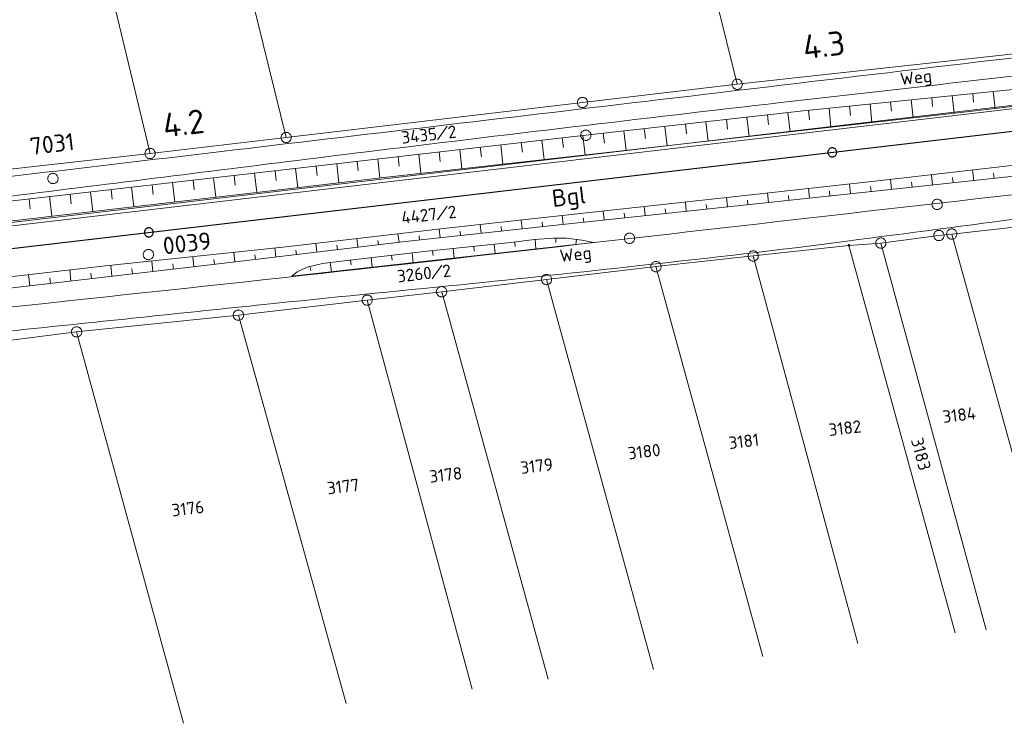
# Model space of a CAD drawing. Header units: metres. Extents: x 3425540 to 3446143, y 5432760 to 5444637.
# Tile 254 of 256: x 3439262 to 3439405, y 5439396 to 5439499. Entities that reach past the tile are written whole.
import ezdxf
from ezdxf.enums import TextEntityAlignment as Align

# ---------------------------------------------------------------- set-up
doc = ezdxf.new("R2010")
doc.units = ezdxf.units.M
for name, color, linetype, lineweight in [('B_Bestand', 9, 'Continuous', 18), ('B_Böschung', 9, 'Continuous', 18), ('B_Flurgrenzen', 9, 'Continuous', 18), ('B_Gleisachse', 9, 'Continuous', 25), ('B_Kilometrierung', 9, 'Continuous', 25), ('Bestand_Neu_Strecke 3443', 9, 'Continuous', 18)]:
    doc.layers.add(name, color=color, linetype=linetype, lineweight=lineweight)
doc.styles.get("Standard").update_dxf_attribs({"font": 'isocpeur.ttf'})

msp = doc.modelspace()

# ---------------------------------------------------------------- linework, layer by layer
at = {"layer": 'B_Bestand'}
for points in [[(3439267.25, 5439475.69), (3439267.24, 5439475.78), (3439267.21, 5439475.87), (3439267.17, 5439475.96), (3439267.12, 5439476.04), (3439267.06, 5439476.11), (3439266.99, 5439476.17), (3439266.92, 5439476.23), (3439266.83, 5439476.28), (3439266.75, 5439476.31), (3439266.66, 5439476.33), (3439266.56, 5439476.34), (3439266.47, 5439476.34), (3439266.38, 5439476.33), (3439266.28, 5439476.31), (3439266.2, 5439476.28), (3439266.11, 5439476.24), (3439266.04, 5439476.18), (3439265.97, 5439476.12), (3439265.91, 5439476.05), (3439265.86, 5439475.96), (3439265.82, 5439475.88), (3439265.79, 5439475.79), (3439265.77, 5439475.7), (3439265.76, 5439475.61), (3439265.77, 5439475.51), (3439265.78, 5439475.42), (3439265.81, 5439475.33), (3439265.85, 5439475.24), (3439265.9, 5439475.17), (3439265.96, 5439475.1), (3439266.03, 5439475.03), (3439266.1, 5439474.97), (3439266.19, 5439474.93), (3439266.27, 5439474.89), (3439266.36, 5439474.87), (3439266.46, 5439474.86), (3439266.55, 5439474.86), (3439266.64, 5439474.87), (3439266.74, 5439474.89), (3439266.82, 5439474.92), (3439266.91, 5439474.96), (3439266.98, 5439475.02), (3439267.05, 5439475.08), (3439267.11, 5439475.15), (3439267.16, 5439475.24), (3439267.2, 5439475.32), (3439267.23, 5439475.41), (3439267.25, 5439475.5), (3439267.26, 5439475.59), (3439267.25, 5439475.69)], [(3439281.13, 5439464.64), (3439281.11, 5439464.73), (3439281.09, 5439464.82), (3439281.05, 5439464.91), (3439280.99, 5439464.99), (3439280.93, 5439465.06), (3439280.87, 5439465.13), (3439280.79, 5439465.18), (3439280.71, 5439465.23), (3439280.62, 5439465.26), (3439280.53, 5439465.28), (3439280.44, 5439465.3), (3439280.35, 5439465.3), (3439280.25, 5439465.29), (3439280.16, 5439465.26), (3439280.07, 5439465.23), (3439279.99, 5439465.19), (3439279.91, 5439465.13), (3439279.84, 5439465.07), (3439279.79, 5439465), (3439279.74, 5439464.92), (3439279.69, 5439464.83), (3439279.66, 5439464.75), (3439279.64, 5439464.65), (3439279.64, 5439464.56), (3439279.64, 5439464.46), (3439279.66, 5439464.37), (3439279.69, 5439464.29), (3439279.73, 5439464.19), (3439279.78, 5439464.12), (3439279.84, 5439464.05), (3439279.91, 5439463.98), (3439279.98, 5439463.92), (3439280.06, 5439463.88), (3439280.15, 5439463.84), (3439280.24, 5439463.82), (3439280.33, 5439463.81), (3439280.43, 5439463.81), (3439280.52, 5439463.82), (3439280.61, 5439463.84), (3439280.7, 5439463.88), (3439280.78, 5439463.92), (3439280.86, 5439463.97), (3439280.93, 5439464.03), (3439280.99, 5439464.11), (3439281.04, 5439464.19), (3439281.08, 5439464.27), (3439281.11, 5439464.36), (3439281.13, 5439464.46), (3439281.14, 5439464.55), (3439281.13, 5439464.64)]]:
    msp.add_lwpolyline(points, dxfattribs=at)
for points, knots in [([(3439533.03, 5439508.48), (3439514.81, 5439506.22), (3439496.59, 5439503.97), (3439478.37, 5439501.72), (3439459.91, 5439499.43), (3439441.43, 5439497.33), (3439422.96, 5439495.14), (3439399.5, 5439492.37), (3439376.03, 5439489.59), (3439352.57, 5439486.81), (3439332.05, 5439484.38), (3439311.54, 5439481.96), (3439291.02, 5439479.53), (3439273.96, 5439477.51), (3439256.89, 5439475.5), (3439239.82, 5439473.48), (3439226.09, 5439471.85), (3439212.37, 5439470.21), (3439198.64, 5439468.57), (3439184.58, 5439466.88), (3439170.52, 5439465.21), (3439156.47, 5439463.48), (3439150.3, 5439462.73), (3439144.12, 5439461.97), (3439137.94, 5439461.21)], [0, 0, 0, 0, 0.138409, 0.138409, 0.138409, 0.278633, 0.278633, 0.278633, 0.456791, 0.456791, 0.456791, 0.612536, 0.612536, 0.612536, 0.742105, 0.742105, 0.742105, 0.846351, 0.846351, 0.846351, 0.953083, 0.953083, 0.953083, 1, 1, 1, 1]), ([(3439523.05, 5439504), (3439507.13, 5439502.15), (3439491.22, 5439500.31), (3439475.3, 5439498.46), (3439454.76, 5439496.08), (3439434.21, 5439493.73), (3439413.67, 5439491.36), (3439399.87, 5439489.77), (3439386.08, 5439488.21), (3439372.28, 5439486.63), (3439352.09, 5439484.31), (3439331.9, 5439481.91), (3439311.71, 5439479.44), (3439296.93, 5439477.62), (3439282.15, 5439475.74), (3439267.36, 5439473.91), (3439259.97, 5439473), (3439252.59, 5439472.04), (3439245.2, 5439471.2), (3439209.54, 5439467.11), (3439173.88, 5439463.02), (3439138.21, 5439458.94)], [0, 0, 0, 0, 0.124058, 0.124058, 0.124058, 0.284177, 0.284177, 0.284177, 0.391675, 0.391675, 0.391675, 0.549096, 0.549096, 0.549096, 0.66446, 0.66446, 0.66446, 0.722069, 0.722069, 0.722069, 1, 1, 1, 1]), ([(3439536.81, 5439483.78), (3439535.85, 5439483.98), (3439534.89, 5439484.17), (3439533.93, 5439484.36), (3439532.95, 5439484.56), (3439531.93, 5439484.47), (3439530.94, 5439484.36), (3439524.68, 5439483.7), (3439518.42, 5439482.93), (3439512.16, 5439482.29), (3439503.86, 5439481.44), (3439495.57, 5439480.6), (3439487.27, 5439479.75), (3439483.97, 5439479.41), (3439480.66, 5439479.11), (3439477.36, 5439478.71), (3439471.49, 5439478.01), (3439465.61, 5439477.26), (3439459.74, 5439476.52), (3439449.63, 5439475.26), (3439439.51, 5439474.05), (3439429.4, 5439472.73), (3439422.37, 5439471.82), (3439415.35, 5439470.89), (3439408.32, 5439469.97), (3439399.52, 5439468.81), (3439390.73, 5439467.66), (3439381.94, 5439466.51), (3439371.91, 5439465.19), (3439361.87, 5439464.05), (3439351.81, 5439462.95), (3439343.14, 5439462), (3439334.46, 5439461.07), (3439325.78, 5439460.18), (3439316.26, 5439459.21), (3439306.73, 5439458.29), (3439297.21, 5439457.3), (3439285.86, 5439456.12), (3439274.52, 5439454.93), (3439263.18, 5439453.75), (3439252.46, 5439452.63), (3439241.75, 5439451.54), (3439231.04, 5439450.4), (3439222.12, 5439449.46), (3439213.21, 5439448.35), (3439204.31, 5439447.29), (3439196.26, 5439446.34), (3439188.22, 5439445.37), (3439180.18, 5439444.42), (3439166.95, 5439442.86), (3439153.71, 5439441.3), (3439140.48, 5439439.75)], [0, 0, 0, 0, 0.007362, 0.007362, 0.007362, 0.014872, 0.014872, 0.014872, 0.06223, 0.06223, 0.06223, 0.12493, 0.12493, 0.12493, 0.149902, 0.149902, 0.149902, 0.194423, 0.194423, 0.194423, 0.271057, 0.271057, 0.271057, 0.324356, 0.324356, 0.324356, 0.391054, 0.391054, 0.391054, 0.46708, 0.46708, 0.46708, 0.53271, 0.53271, 0.53271, 0.604692, 0.604692, 0.604692, 0.690454, 0.690454, 0.690454, 0.771456, 0.771456, 0.771456, 0.838905, 0.838905, 0.838905, 0.899821, 0.899821, 0.899821, 1, 1, 1, 1]), ([(3439482, 5439482.07), (3439473.68, 5439481), (3439465.36, 5439479.92), (3439457.04, 5439478.85), (3439438.27, 5439476.43), (3439419.4, 5439474.76), (3439400.59, 5439472.63), (3439372.65, 5439469.46), (3439344.73, 5439466.22), (3439316.79, 5439463.07), (3439286.6, 5439459.66), (3439256.37, 5439456.62), (3439226.19, 5439453.05), (3439197.5, 5439449.65), (3439168.81, 5439446.25), (3439140.12, 5439442.86)], [0, 0, 0, 0, 0.073131, 0.073131, 0.073131, 0.238167, 0.238167, 0.238167, 0.483263, 0.483263, 0.483263, 0.748119, 0.748119, 0.748119, 1, 1, 1, 1])]:
    msp.add_open_spline(points, degree=3, knots=knots, dxfattribs=at)
at = {"layer": 'B_Böschung'}
for p, q in [((3439375.52, 5439485.43), (3439441.2, 5439492.16)), ((3439400.18, 5439487.96), (3439400.31, 5439486.7)), ((3439403.16, 5439488.27), (3439403.42, 5439485.78)), ((3439385.26, 5439486.43), (3439385.53, 5439483.74)), ((3439388.24, 5439486.74), (3439388.38, 5439485.41)), ((3439391.23, 5439487.04), (3439391.5, 5439484.42)), ((3439394.21, 5439487.35), (3439394.34, 5439486.05)), ((3439397.19, 5439487.66), (3439397.46, 5439485.1)), ((3439399.7, 5439485.35), (3439417.08, 5439487.34)), ((3439343.95, 5439481.89), (3439375.52, 5439485.43)), ((3439347.03, 5439479.37), (3439399.7, 5439485.35)), ((3439370.34, 5439484.85), (3439370.5, 5439483.45)), ((3439373.32, 5439485.19), (3439373.64, 5439482.39)), ((3439376.3, 5439485.51), (3439376.45, 5439484.12)), ((3439379.29, 5439485.82), (3439379.57, 5439483.06)), ((3439382.27, 5439486.13), (3439382.41, 5439484.76)), ((3439358.42, 5439483.51), (3439358.57, 5439482.11)), ((3439361.4, 5439483.85), (3439361.71, 5439481.04)), ((3439364.38, 5439484.18), (3439364.54, 5439482.78)), ((3439367.36, 5439484.52), (3439367.67, 5439481.71)), ((3439346.49, 5439482.17), (3439346.65, 5439480.76)), ((3439349.47, 5439482.51), (3439349.79, 5439479.69)), ((3439352.45, 5439482.84), (3439352.61, 5439481.43)), ((3439355.43, 5439483.18), (3439355.75, 5439480.36)), ((3439244.32, 5439470.52), (3439343.95, 5439481.89)), ((3439334.57, 5439480.82), (3439334.73, 5439479.42)), ((3439337.55, 5439481.16), (3439337.87, 5439478.35)), ((3439340.53, 5439481.5), (3439340.69, 5439480.09)), ((3439343.51, 5439481.84), (3439343.83, 5439479.02)), ((3439386.39, 5439475.28), (3439442.85, 5439481.67)), ((3439315.48, 5439475.86), (3439347.03, 5439479.37)), ((3439319.66, 5439479.12), (3439319.98, 5439476.36)), ((3439322.64, 5439479.46), (3439322.8, 5439478.07)), ((3439325.63, 5439479.8), (3439325.94, 5439477.02)), ((3439328.61, 5439480.14), (3439328.77, 5439478.75)), ((3439331.59, 5439480.48), (3439331.91, 5439477.69)), ((3439307.74, 5439477.76), (3439308.06, 5439474.98)), ((3439310.72, 5439478.1), (3439310.88, 5439476.71)), ((3439313.7, 5439478.44), (3439314.02, 5439475.69)), ((3439316.68, 5439478.78), (3439316.84, 5439477.4)), ((3439295.82, 5439476.4), (3439296.14, 5439473.57)), ((3439298.8, 5439476.74), (3439298.96, 5439475.33)), ((3439301.78, 5439477.08), (3439302.1, 5439474.27)), ((3439304.76, 5439477.42), (3439304.92, 5439476.02)), ((3439400.32, 5439475.29), (3439400.15, 5439476.84)), ((3439403.3, 5439475.62), (3439403.21, 5439476.4)), ((3439283.9, 5439475.03), (3439284.22, 5439472.19)), ((3439286.88, 5439475.37), (3439287.04, 5439473.96)), ((3439289.86, 5439475.71), (3439290.18, 5439472.88)), ((3439292.84, 5439476.06), (3439293, 5439474.64)), ((3439296.1, 5439473.56), (3439315.48, 5439475.86)), ((3439365.33, 5439472.94), (3439386.39, 5439475.28)), ((3439382.42, 5439473.38), (3439382.26, 5439474.82)), ((3439388.38, 5439474.01), (3439388.23, 5439475.49)), ((3439390.51, 5439474.23), (3439408.4, 5439476.17)), ((3439391.37, 5439474.33), (3439391.29, 5439475.08)), ((3439394.35, 5439474.65), (3439394.19, 5439476.16)), ((3439397.33, 5439474.97), (3439397.25, 5439475.74)), ((3439256.62, 5439469.01), (3439296.1, 5439473.56)), ((3439271.97, 5439473.67), (3439272.3, 5439470.82)), ((3439274.95, 5439474.01), (3439275.12, 5439472.59)), ((3439277.93, 5439474.35), (3439278.26, 5439471.51)), ((3439280.92, 5439474.69), (3439281.08, 5439473.27)), ((3439338.7, 5439468.74), (3439390.51, 5439474.23)), ((3439370.48, 5439472.11), (3439370.34, 5439473.5)), ((3439376.45, 5439472.74), (3439376.3, 5439474.16)), ((3439379.43, 5439473.06), (3439379.36, 5439473.77)), ((3439385.4, 5439473.69), (3439385.32, 5439474.42)), ((3439263.03, 5439472.65), (3439263.19, 5439471.22)), ((3439266.01, 5439472.99), (3439266.34, 5439470.13)), ((3439268.99, 5439473.33), (3439269.16, 5439471.91)), ((3439323.7, 5439468.38), (3439365.33, 5439472.94)), ((3439358.55, 5439470.85), (3439358.41, 5439472.18)), ((3439364.52, 5439471.48), (3439364.37, 5439472.83)), ((3439367.5, 5439471.8), (3439367.43, 5439472.48)), ((3439373.47, 5439472.43), (3439373.39, 5439473.13)), ((3439346.62, 5439469.58), (3439346.48, 5439470.87)), ((3439349.6, 5439469.9), (3439349.53, 5439470.55)), ((3439352.59, 5439470.21), (3439352.45, 5439471.53)), ((3439355.57, 5439470.53), (3439355.5, 5439471.19)), ((3439361.54, 5439471.16), (3439361.46, 5439471.84)), ((3439334.69, 5439468.3), (3439334.55, 5439469.57)), ((3439337.67, 5439468.63), (3439337.6, 5439469.26)), ((3439340.65, 5439468.95), (3439340.52, 5439470.22)), ((3439343.64, 5439469.27), (3439343.57, 5439469.91)), ((3439300.35, 5439465.69), (3439323.7, 5439468.38)), ((3439317.75, 5439466.43), (3439338.7, 5439468.74)), ((3439322.76, 5439466.98), (3439322.62, 5439468.25)), ((3439325.74, 5439467.31), (3439325.67, 5439467.95)), ((3439328.72, 5439467.64), (3439328.58, 5439468.91)), ((3439331.71, 5439467.97), (3439331.64, 5439468.61)), ((3439290.16, 5439463.16), (3439317.75, 5439466.43)), ((3439301.24, 5439461.4), (3439345.06, 5439466.3)), ((3439310.84, 5439465.61), (3439310.69, 5439466.88)), ((3439313.82, 5439465.96), (3439313.74, 5439466.59)), ((3439316.8, 5439466.32), (3439316.65, 5439467.57)), ((3439319.78, 5439466.66), (3439319.71, 5439467.28)), ((3439333.62, 5439466.37), (3439333.7, 5439465.71)), ((3439336.59, 5439466.76), (3439336.7, 5439465.37)), ((3439339.59, 5439466.95), (3439339.59, 5439466.32)), ((3439342.57, 5439466.75), (3439342.48, 5439466.01)), ((3439274.13, 5439462.9), (3439300.35, 5439465.69)), ((3439292.96, 5439463.49), (3439292.8, 5439464.89)), ((3439298.92, 5439464.2), (3439298.76, 5439465.53)), ((3439301.9, 5439464.55), (3439301.82, 5439465.2)), ((3439304.88, 5439464.9), (3439304.73, 5439466.2)), ((3439307.86, 5439465.26), (3439307.78, 5439465.9)), ((3439318.7, 5439464.79), (3439318.87, 5439463.37)), ((3439321.68, 5439465.12), (3439321.76, 5439464.41)), ((3439324.67, 5439465.43), (3439324.81, 5439464.04)), ((3439327.65, 5439465.74), (3439327.72, 5439465.06)), ((3439330.64, 5439466.05), (3439330.78, 5439464.7)), ((3439281.04, 5439462.09), (3439280.87, 5439463.62)), ((3439287, 5439462.79), (3439286.83, 5439464.25)), ((3439289.98, 5439463.14), (3439289.9, 5439463.85)), ((3439295.94, 5439463.84), (3439295.86, 5439464.53)), ((3439306.79, 5439463.38), (3439306.97, 5439462.04)), ((3439309.76, 5439463.75), (3439309.84, 5439463.06)), ((3439312.74, 5439464.1), (3439312.9, 5439462.71)), ((3439315.72, 5439464.44), (3439315.8, 5439463.74)), ((3439255.8, 5439460.84), (3439274.13, 5439462.9)), ((3439269.12, 5439460.71), (3439268.94, 5439462.32)), ((3439271.05, 5439460.93), (3439290.16, 5439463.16)), ((3439275.08, 5439461.4), (3439274.9, 5439462.98)), ((3439278.06, 5439461.75), (3439277.97, 5439462.52)), ((3439284.02, 5439462.44), (3439283.94, 5439463.19)), ((3439303.85, 5439462.8), (3439303.97, 5439462.26)), ((3439244.05, 5439457.79), (3439271.05, 5439460.93)), ((3439263.16, 5439460.01), (3439262.97, 5439461.65)), ((3439266.14, 5439460.36), (3439266.05, 5439461.17)), ((3439272.1, 5439461.05), (3439272.01, 5439461.85))]:
    msp.add_line(p, q, dxfattribs=at)
msp.add_lwpolyline([(3439301.24, 5439461.4), (3439301.98, 5439462.06), (3439303.45, 5439462.71), (3439305.69, 5439463.24), (3439308.83, 5439463.65), (3439320.87, 5439465.04), (3439333.07, 5439466.3), (3439336.5, 5439466.75), (3439339.23, 5439466.95), (3439341.15, 5439466.95), (3439343.39, 5439466.63), (3439345.06, 5439466.3)], dxfattribs=at)
at = {"layer": 'B_Flurgrenzen'}
for p, q in [((3439365.95, 5439489.29), (3439351.67, 5439546.8)), ((3439300.4, 5439481.56), (3439286.08, 5439539.64)), ((3439280.63, 5439479.24), (3439266.75, 5439536.99)), ((3439365.95, 5439489.29), (3439420, 5439495.25)), ((3439343.47, 5439486.64), (3439365.95, 5439489.29)), ((3439300.4, 5439481.56), (3439343.47, 5439486.64)), ((3439322.41, 5439481.23), (3439323.8, 5439483.2)), ((3439280.63, 5439479.24), (3439300.4, 5439481.56)), ((3439243.81, 5439475.16), (3439280.63, 5439479.24)), ((3439397.13, 5439467.54), (3439445.5, 5439472.96)), ((3439322.41, 5439469.6), (3439323.8, 5439471.57)), ((3439382.18, 5439465.89), (3439386.82, 5439466.23)), ((3439386.82, 5439466.23), (3439395.26, 5439467.32)), ((3439386.82, 5439466.23), (3439402.13, 5439410.03)), ((3439395.26, 5439467.32), (3439397.13, 5439467.54)), ((3439397.13, 5439467.54), (3439412.73, 5439411.03)), ((3439368.27, 5439464.35), (3439382.18, 5439465.89)), ((3439382.18, 5439465.89), (3439397.6, 5439409.59)), ((3439354.13, 5439462.8), (3439368.27, 5439464.35)), ((3439368.27, 5439464.35), (3439383.47, 5439408.05)), ((3439321.64, 5439461.05), (3439323.02, 5439463.02)), ((3439338.23, 5439460.92), (3439354.13, 5439462.8)), ((3439354.13, 5439462.8), (3439369.66, 5439406.17)), ((3439323, 5439459.16), (3439338.23, 5439460.92)), ((3439338.23, 5439460.92), (3439353.76, 5439404.29)), ((3439312.17, 5439457.94), (3439323, 5439459.16)), ((3439323, 5439459.16), (3439338.47, 5439402.86)), ((3439293.46, 5439455.75), (3439312.17, 5439457.94)), ((3439312.17, 5439457.94), (3439327.43, 5439401.43)), ((3439269.94, 5439453.32), (3439293.46, 5439455.75)), ((3439293.46, 5439455.75), (3439309.1, 5439399.33)), ((3439246.42, 5439450.34), (3439269.94, 5439453.32)), ((3439269.94, 5439453.32), (3439285.47, 5439396.45))]:
    msp.add_line(p, q, dxfattribs=at)
for points in [[(3439366.7, 5439489.29), (3439366.69, 5439489.38), (3439366.67, 5439489.47), (3439366.64, 5439489.56), (3439366.6, 5439489.65), (3439366.55, 5439489.72), (3439366.49, 5439489.8), (3439366.42, 5439489.87), (3439366.35, 5439489.92), (3439366.27, 5439489.97), (3439366.18, 5439490), (3439366.09, 5439490.02), (3439365.99, 5439490.03), (3439365.9, 5439490.03), (3439365.8, 5439490.02), (3439365.72, 5439490), (3439365.63, 5439489.97), (3439365.54, 5439489.92), (3439365.47, 5439489.87), (3439365.4, 5439489.8), (3439365.34, 5439489.72), (3439365.29, 5439489.65), (3439365.25, 5439489.56), (3439365.22, 5439489.47), (3439365.2, 5439489.38), (3439365.2, 5439489.29), (3439365.2, 5439489.19), (3439365.22, 5439489.1), (3439365.25, 5439489.01), (3439365.29, 5439488.93), (3439365.34, 5439488.85), (3439365.4, 5439488.77), (3439365.47, 5439488.71), (3439365.54, 5439488.65), (3439365.63, 5439488.61), (3439365.72, 5439488.58), (3439365.8, 5439488.55), (3439365.9, 5439488.54), (3439365.99, 5439488.54), (3439366.09, 5439488.55), (3439366.18, 5439488.58), (3439366.27, 5439488.61), (3439366.35, 5439488.65), (3439366.42, 5439488.71), (3439366.49, 5439488.77), (3439366.55, 5439488.85), (3439366.6, 5439488.93), (3439366.64, 5439489.01), (3439366.67, 5439489.1), (3439366.69, 5439489.19), (3439366.7, 5439489.29)], [(3439344.22, 5439486.64), (3439344.21, 5439486.74), (3439344.19, 5439486.83), (3439344.16, 5439486.92), (3439344.12, 5439487), (3439344.07, 5439487.08), (3439344.01, 5439487.16), (3439343.94, 5439487.22), (3439343.87, 5439487.27), (3439343.79, 5439487.32), (3439343.7, 5439487.35), (3439343.61, 5439487.37), (3439343.51, 5439487.39), (3439343.42, 5439487.39), (3439343.32, 5439487.37), (3439343.24, 5439487.35), (3439343.15, 5439487.32), (3439343.06, 5439487.27), (3439342.99, 5439487.22), (3439342.92, 5439487.16), (3439342.86, 5439487.08), (3439342.81, 5439487), (3439342.77, 5439486.92), (3439342.74, 5439486.83), (3439342.72, 5439486.74), (3439342.72, 5439486.64), (3439342.72, 5439486.55), (3439342.74, 5439486.46), (3439342.77, 5439486.36), (3439342.81, 5439486.28), (3439342.86, 5439486.21), (3439342.92, 5439486.13), (3439342.99, 5439486.06), (3439343.06, 5439486.01), (3439343.15, 5439485.96), (3439343.24, 5439485.93), (3439343.32, 5439485.91), (3439343.42, 5439485.9), (3439343.51, 5439485.9), (3439343.61, 5439485.91), (3439343.7, 5439485.93), (3439343.79, 5439485.96), (3439343.87, 5439486.01), (3439343.94, 5439486.06), (3439344.01, 5439486.13), (3439344.07, 5439486.21), (3439344.12, 5439486.28), (3439344.16, 5439486.36), (3439344.19, 5439486.46), (3439344.21, 5439486.55), (3439344.22, 5439486.64)], [(3439301.15, 5439481.56), (3439301.14, 5439481.65), (3439301.13, 5439481.74), (3439301.1, 5439481.84), (3439301.06, 5439481.92), (3439301, 5439482), (3439300.94, 5439482.07), (3439300.88, 5439482.14), (3439300.8, 5439482.19), (3439300.72, 5439482.24), (3439300.63, 5439482.27), (3439300.54, 5439482.29), (3439300.45, 5439482.3), (3439300.35, 5439482.3), (3439300.26, 5439482.29), (3439300.17, 5439482.27), (3439300.08, 5439482.24), (3439300, 5439482.19), (3439299.92, 5439482.14), (3439299.86, 5439482.07), (3439299.8, 5439482), (3439299.74, 5439481.92), (3439299.7, 5439481.84), (3439299.67, 5439481.74), (3439299.66, 5439481.65), (3439299.65, 5439481.56), (3439299.66, 5439481.47), (3439299.67, 5439481.38), (3439299.7, 5439481.28), (3439299.74, 5439481.2), (3439299.8, 5439481.12), (3439299.86, 5439481.05), (3439299.92, 5439480.98), (3439300, 5439480.93), (3439300.08, 5439480.88), (3439300.17, 5439480.85), (3439300.26, 5439480.83), (3439300.35, 5439480.82), (3439300.45, 5439480.82), (3439300.54, 5439480.83), (3439300.63, 5439480.85), (3439300.72, 5439480.88), (3439300.8, 5439480.93), (3439300.88, 5439480.98), (3439300.94, 5439481.05), (3439301, 5439481.12), (3439301.06, 5439481.2), (3439301.1, 5439481.28), (3439301.13, 5439481.38), (3439301.14, 5439481.47), (3439301.15, 5439481.56)], [(3439344.13, 5439481.16), (3439344.22, 5439481.19), (3439344.3, 5439481.23), (3439344.39, 5439481.28), (3439344.46, 5439481.34), (3439344.52, 5439481.41), (3439344.58, 5439481.49), (3439344.63, 5439481.57), (3439344.66, 5439481.65), (3439344.68, 5439481.75), (3439344.69, 5439481.84), (3439344.69, 5439481.93), (3439344.68, 5439482.02), (3439344.66, 5439482.12), (3439344.62, 5439482.21), (3439344.58, 5439482.29), (3439344.53, 5439482.36), (3439344.46, 5439482.43), (3439344.39, 5439482.49), (3439344.32, 5439482.54), (3439344.23, 5439482.58), (3439344.14, 5439482.61), (3439344.05, 5439482.63), (3439343.95, 5439482.64), (3439343.86, 5439482.64), (3439343.77, 5439482.62), (3439343.68, 5439482.59), (3439343.6, 5439482.55), (3439343.51, 5439482.5), (3439343.44, 5439482.44), (3439343.38, 5439482.37), (3439343.32, 5439482.29), (3439343.27, 5439482.22), (3439343.24, 5439482.13), (3439343.21, 5439482.04), (3439343.21, 5439481.94), (3439343.2, 5439481.85), (3439343.21, 5439481.76), (3439343.24, 5439481.67), (3439343.27, 5439481.58), (3439343.32, 5439481.5), (3439343.37, 5439481.42), (3439343.43, 5439481.35), (3439343.5, 5439481.29), (3439343.58, 5439481.24), (3439343.67, 5439481.2), (3439343.76, 5439481.17), (3439343.85, 5439481.15), (3439343.95, 5439481.14), (3439344.04, 5439481.15), (3439344.13, 5439481.16)], [(3439281.38, 5439479.24), (3439281.38, 5439479.33), (3439281.36, 5439479.42), (3439281.33, 5439479.52), (3439281.29, 5439479.6), (3439281.24, 5439479.68), (3439281.18, 5439479.75), (3439281.11, 5439479.82), (3439281.04, 5439479.87), (3439280.95, 5439479.92), (3439280.86, 5439479.95), (3439280.78, 5439479.97), (3439280.68, 5439479.98), (3439280.59, 5439479.98), (3439280.49, 5439479.97), (3439280.4, 5439479.95), (3439280.32, 5439479.92), (3439280.23, 5439479.87), (3439280.16, 5439479.82), (3439280.09, 5439479.75), (3439280.03, 5439479.68), (3439279.98, 5439479.6), (3439279.94, 5439479.52), (3439279.91, 5439479.42), (3439279.89, 5439479.33), (3439279.88, 5439479.24), (3439279.89, 5439479.15), (3439279.91, 5439479.06), (3439279.94, 5439478.96), (3439279.98, 5439478.88), (3439280.03, 5439478.8), (3439280.09, 5439478.73), (3439280.16, 5439478.66), (3439280.23, 5439478.61), (3439280.32, 5439478.56), (3439280.4, 5439478.53), (3439280.49, 5439478.51), (3439280.59, 5439478.5), (3439280.68, 5439478.5), (3439280.78, 5439478.51), (3439280.86, 5439478.53), (3439280.95, 5439478.56), (3439281.04, 5439478.61), (3439281.11, 5439478.66), (3439281.18, 5439478.73), (3439281.24, 5439478.8), (3439281.29, 5439478.88), (3439281.33, 5439478.96), (3439281.36, 5439479.06), (3439281.38, 5439479.15), (3439281.38, 5439479.24)], [(3439395.18, 5439471.11), (3439395.27, 5439471.14), (3439395.35, 5439471.18), (3439395.44, 5439471.23), (3439395.51, 5439471.29), (3439395.57, 5439471.36), (3439395.63, 5439471.44), (3439395.68, 5439471.51), (3439395.71, 5439471.6), (3439395.74, 5439471.69), (3439395.74, 5439471.79), (3439395.74, 5439471.88), (3439395.73, 5439471.97), (3439395.71, 5439472.06), (3439395.68, 5439472.15), (3439395.63, 5439472.23), (3439395.58, 5439472.31), (3439395.52, 5439472.38), (3439395.45, 5439472.44), (3439395.37, 5439472.49), (3439395.28, 5439472.53), (3439395.19, 5439472.56), (3439395.1, 5439472.58), (3439395, 5439472.59), (3439394.91, 5439472.58), (3439394.82, 5439472.57), (3439394.73, 5439472.54), (3439394.65, 5439472.5), (3439394.56, 5439472.45), (3439394.49, 5439472.39), (3439394.43, 5439472.32), (3439394.37, 5439472.24), (3439394.32, 5439472.16), (3439394.29, 5439472.08), (3439394.26, 5439471.98), (3439394.26, 5439471.89), (3439394.25, 5439471.8), (3439394.27, 5439471.7), (3439394.29, 5439471.61), (3439394.32, 5439471.52), (3439394.37, 5439471.44), (3439394.42, 5439471.37), (3439394.48, 5439471.3), (3439394.55, 5439471.23), (3439394.63, 5439471.19), (3439394.72, 5439471.15), (3439394.81, 5439471.12), (3439394.9, 5439471.1), (3439395, 5439471.09), (3439395.09, 5439471.09), (3439395.18, 5439471.11)], [(3439350.48, 5439466.19), (3439350.57, 5439466.22), (3439350.65, 5439466.25), (3439350.73, 5439466.31), (3439350.8, 5439466.37), (3439350.86, 5439466.44), (3439350.92, 5439466.51), (3439350.97, 5439466.59), (3439351, 5439466.68), (3439351.03, 5439466.77), (3439351.04, 5439466.86), (3439351.04, 5439466.95), (3439351.03, 5439467.05), (3439351.01, 5439467.14), (3439350.97, 5439467.23), (3439350.93, 5439467.31), (3439350.88, 5439467.39), (3439350.81, 5439467.46), (3439350.74, 5439467.52), (3439350.66, 5439467.57), (3439350.57, 5439467.6), (3439350.49, 5439467.64), (3439350.4, 5439467.66), (3439350.3, 5439467.66), (3439350.21, 5439467.66), (3439350.11, 5439467.64), (3439350.02, 5439467.61), (3439349.94, 5439467.58), (3439349.86, 5439467.52), (3439349.79, 5439467.46), (3439349.72, 5439467.39), (3439349.66, 5439467.32), (3439349.62, 5439467.24), (3439349.58, 5439467.15), (3439349.56, 5439467.06), (3439349.55, 5439466.97), (3439349.55, 5439466.88), (3439349.56, 5439466.78), (3439349.58, 5439466.69), (3439349.62, 5439466.6), (3439349.66, 5439466.52), (3439349.71, 5439466.44), (3439349.78, 5439466.37), (3439349.85, 5439466.31), (3439349.93, 5439466.26), (3439350.02, 5439466.22), (3439350.1, 5439466.19), (3439350.19, 5439466.17), (3439350.29, 5439466.17), (3439350.38, 5439466.17), (3439350.48, 5439466.19)], [(3439396.01, 5439467.32), (3439396, 5439467.42), (3439395.98, 5439467.51), (3439395.95, 5439467.6), (3439395.91, 5439467.68), (3439395.86, 5439467.76), (3439395.8, 5439467.84), (3439395.73, 5439467.9), (3439395.66, 5439467.95), (3439395.57, 5439468), (3439395.49, 5439468.03), (3439395.4, 5439468.05), (3439395.3, 5439468.07), (3439395.21, 5439468.07), (3439395.11, 5439468.05), (3439395.03, 5439468.03), (3439394.94, 5439468), (3439394.85, 5439467.95), (3439394.78, 5439467.9), (3439394.71, 5439467.84), (3439394.65, 5439467.76), (3439394.6, 5439467.68), (3439394.56, 5439467.6), (3439394.53, 5439467.51), (3439394.51, 5439467.42), (3439394.51, 5439467.32), (3439394.51, 5439467.23), (3439394.53, 5439467.14), (3439394.56, 5439467.04), (3439394.6, 5439466.96), (3439394.65, 5439466.89), (3439394.71, 5439466.81), (3439394.78, 5439466.74), (3439394.85, 5439466.69), (3439394.94, 5439466.64), (3439395.03, 5439466.61), (3439395.11, 5439466.59), (3439395.21, 5439466.58), (3439395.3, 5439466.58), (3439395.4, 5439466.59), (3439395.49, 5439466.61), (3439395.57, 5439466.64), (3439395.66, 5439466.69), (3439395.73, 5439466.74), (3439395.8, 5439466.81), (3439395.86, 5439466.89), (3439395.91, 5439466.96), (3439395.95, 5439467.04), (3439395.98, 5439467.14), (3439396, 5439467.23), (3439396.01, 5439467.32)], [(3439397.88, 5439467.54), (3439397.88, 5439467.64), (3439397.86, 5439467.73), (3439397.83, 5439467.82), (3439397.79, 5439467.9), (3439397.73, 5439467.98), (3439397.68, 5439468.06), (3439397.61, 5439468.12), (3439397.53, 5439468.18), (3439397.45, 5439468.22), (3439397.36, 5439468.25), (3439397.27, 5439468.28), (3439397.18, 5439468.29), (3439397.09, 5439468.29), (3439396.99, 5439468.28), (3439396.9, 5439468.25), (3439396.81, 5439468.22), (3439396.73, 5439468.18), (3439396.65, 5439468.12), (3439396.59, 5439468.06), (3439396.53, 5439467.98), (3439396.48, 5439467.9), (3439396.44, 5439467.82), (3439396.41, 5439467.73), (3439396.39, 5439467.64), (3439396.38, 5439467.54), (3439396.39, 5439467.45), (3439396.41, 5439467.36), (3439396.44, 5439467.27), (3439396.48, 5439467.18), (3439396.53, 5439467.11), (3439396.59, 5439467.03), (3439396.65, 5439466.96), (3439396.73, 5439466.91), (3439396.81, 5439466.86), (3439396.9, 5439466.83), (3439396.99, 5439466.81), (3439397.09, 5439466.8), (3439397.18, 5439466.8), (3439397.27, 5439466.81), (3439397.36, 5439466.83), (3439397.45, 5439466.86), (3439397.53, 5439466.91), (3439397.61, 5439466.96), (3439397.68, 5439467.03), (3439397.73, 5439467.11), (3439397.79, 5439467.18), (3439397.83, 5439467.27), (3439397.86, 5439467.36), (3439397.88, 5439467.45), (3439397.88, 5439467.54)], [(3439387.57, 5439466.23), (3439387.56, 5439466.32), (3439387.55, 5439466.41), (3439387.52, 5439466.5), (3439387.48, 5439466.59), (3439387.42, 5439466.66), (3439387.36, 5439466.74), (3439387.3, 5439466.81), (3439387.22, 5439466.86), (3439387.14, 5439466.91), (3439387.05, 5439466.94), (3439386.96, 5439466.96), (3439386.87, 5439466.97), (3439386.77, 5439466.97), (3439386.68, 5439466.96), (3439386.59, 5439466.94), (3439386.5, 5439466.91), (3439386.42, 5439466.86), (3439386.34, 5439466.81), (3439386.28, 5439466.74), (3439386.22, 5439466.66), (3439386.16, 5439466.59), (3439386.12, 5439466.5), (3439386.09, 5439466.41), (3439386.08, 5439466.32), (3439386.07, 5439466.23), (3439386.08, 5439466.13), (3439386.09, 5439466.04), (3439386.12, 5439465.95), (3439386.16, 5439465.87), (3439386.22, 5439465.79), (3439386.28, 5439465.71), (3439386.34, 5439465.65), (3439386.42, 5439465.59), (3439386.5, 5439465.55), (3439386.59, 5439465.52), (3439386.68, 5439465.49), (3439386.77, 5439465.48), (3439386.87, 5439465.48), (3439386.96, 5439465.49), (3439387.05, 5439465.52), (3439387.14, 5439465.55), (3439387.22, 5439465.59), (3439387.3, 5439465.65), (3439387.36, 5439465.71), (3439387.42, 5439465.79), (3439387.48, 5439465.87), (3439387.52, 5439465.95), (3439387.55, 5439466.04), (3439387.56, 5439466.13), (3439387.57, 5439466.23)], [(3439369.02, 5439464.35), (3439369.01, 5439464.44), (3439368.99, 5439464.53), (3439368.97, 5439464.63), (3439368.92, 5439464.71), (3439368.87, 5439464.78), (3439368.81, 5439464.86), (3439368.75, 5439464.93), (3439368.67, 5439464.98), (3439368.59, 5439465.03), (3439368.5, 5439465.06), (3439368.41, 5439465.08), (3439368.32, 5439465.09), (3439368.22, 5439465.09), (3439368.13, 5439465.08), (3439368.04, 5439465.06), (3439367.95, 5439465.03), (3439367.87, 5439464.98), (3439367.79, 5439464.93), (3439367.73, 5439464.86), (3439367.67, 5439464.78), (3439367.61, 5439464.71), (3439367.57, 5439464.63), (3439367.54, 5439464.53), (3439367.52, 5439464.44), (3439367.52, 5439464.35), (3439367.52, 5439464.25), (3439367.54, 5439464.16), (3439367.57, 5439464.07), (3439367.61, 5439463.99), (3439367.67, 5439463.91), (3439367.73, 5439463.83), (3439367.79, 5439463.77), (3439367.87, 5439463.72), (3439367.95, 5439463.67), (3439368.04, 5439463.64), (3439368.13, 5439463.62), (3439368.22, 5439463.6), (3439368.32, 5439463.6), (3439368.41, 5439463.62), (3439368.5, 5439463.64), (3439368.59, 5439463.67), (3439368.67, 5439463.72), (3439368.75, 5439463.77), (3439368.81, 5439463.83), (3439368.87, 5439463.91), (3439368.92, 5439463.99), (3439368.97, 5439464.07), (3439368.99, 5439464.16), (3439369.01, 5439464.25), (3439369.02, 5439464.35)], [(3439382.31, 5439465.89), (3439382.31, 5439465.91), (3439382.3, 5439465.92), (3439382.3, 5439465.94), (3439382.29, 5439465.95), (3439382.28, 5439465.97), (3439382.27, 5439465.98), (3439382.26, 5439465.99), (3439382.25, 5439466), (3439382.24, 5439466.01), (3439382.22, 5439466.01), (3439382.21, 5439466.02), (3439382.19, 5439466.02), (3439382.17, 5439466.02), (3439382.16, 5439466.02), (3439382.14, 5439466.01), (3439382.13, 5439466.01), (3439382.12, 5439466), (3439382.1, 5439465.99), (3439382.09, 5439465.98), (3439382.08, 5439465.97), (3439382.07, 5439465.95), (3439382.07, 5439465.94), (3439382.06, 5439465.92), (3439382.06, 5439465.91), (3439382.06, 5439465.89), (3439382.06, 5439465.88), (3439382.06, 5439465.86), (3439382.07, 5439465.85), (3439382.07, 5439465.83), (3439382.08, 5439465.82), (3439382.09, 5439465.81), (3439382.1, 5439465.8), (3439382.12, 5439465.79), (3439382.13, 5439465.78), (3439382.14, 5439465.77), (3439382.16, 5439465.77), (3439382.17, 5439465.77), (3439382.19, 5439465.77), (3439382.21, 5439465.77), (3439382.22, 5439465.77), (3439382.24, 5439465.78), (3439382.25, 5439465.79), (3439382.26, 5439465.8), (3439382.27, 5439465.81), (3439382.28, 5439465.82), (3439382.29, 5439465.83), (3439382.3, 5439465.85), (3439382.3, 5439465.86), (3439382.31, 5439465.88), (3439382.31, 5439465.89)], [(3439382.28, 5439465.89), (3439382.28, 5439465.91), (3439382.28, 5439465.92), (3439382.27, 5439465.93), (3439382.27, 5439465.95), (3439382.26, 5439465.96), (3439382.25, 5439465.97), (3439382.24, 5439465.98), (3439382.23, 5439465.98), (3439382.21, 5439465.99), (3439382.2, 5439465.99), (3439382.19, 5439465.99), (3439382.17, 5439465.99), (3439382.16, 5439465.99), (3439382.15, 5439465.99), (3439382.13, 5439465.98), (3439382.12, 5439465.97), (3439382.11, 5439465.96), (3439382.1, 5439465.95), (3439382.09, 5439465.94), (3439382.09, 5439465.93), (3439382.08, 5439465.91), (3439382.08, 5439465.9), (3439382.08, 5439465.89), (3439382.08, 5439465.87), (3439382.09, 5439465.86), (3439382.09, 5439465.85), (3439382.1, 5439465.83), (3439382.11, 5439465.82), (3439382.12, 5439465.81), (3439382.13, 5439465.81), (3439382.15, 5439465.8), (3439382.16, 5439465.8), (3439382.17, 5439465.79), (3439382.19, 5439465.79), (3439382.2, 5439465.8), (3439382.21, 5439465.8), (3439382.23, 5439465.8), (3439382.24, 5439465.81), (3439382.25, 5439465.82), (3439382.26, 5439465.83), (3439382.27, 5439465.84), (3439382.27, 5439465.85), (3439382.28, 5439465.87), (3439382.28, 5439465.88), (3439382.28, 5439465.89)], [(3439382.26, 5439465.89), (3439382.26, 5439465.91), (3439382.25, 5439465.92), (3439382.25, 5439465.93), (3439382.24, 5439465.94), (3439382.23, 5439465.95), (3439382.23, 5439465.96), (3439382.21, 5439465.96), (3439382.2, 5439465.97), (3439382.19, 5439465.97), (3439382.18, 5439465.97), (3439382.17, 5439465.97), (3439382.16, 5439465.96), (3439382.15, 5439465.96), (3439382.13, 5439465.95), (3439382.13, 5439465.94), (3439382.12, 5439465.93), (3439382.11, 5439465.92), (3439382.11, 5439465.91), (3439382.11, 5439465.9), (3439382.11, 5439465.89), (3439382.11, 5439465.88), (3439382.11, 5439465.86), (3439382.12, 5439465.85), (3439382.13, 5439465.84), (3439382.13, 5439465.83), (3439382.14, 5439465.83), (3439382.16, 5439465.82), (3439382.17, 5439465.82), (3439382.18, 5439465.82), (3439382.19, 5439465.82), (3439382.2, 5439465.82), (3439382.21, 5439465.82), (3439382.23, 5439465.83), (3439382.23, 5439465.84), (3439382.24, 5439465.85), (3439382.25, 5439465.86), (3439382.25, 5439465.87), (3439382.26, 5439465.88), (3439382.26, 5439465.89)], [(3439382.23, 5439465.89), (3439382.23, 5439465.9), (3439382.23, 5439465.91), (3439382.22, 5439465.92), (3439382.22, 5439465.93), (3439382.21, 5439465.94), (3439382.2, 5439465.94), (3439382.19, 5439465.94), (3439382.18, 5439465.94), (3439382.17, 5439465.94), (3439382.16, 5439465.94), (3439382.15, 5439465.94), (3439382.15, 5439465.93), (3439382.14, 5439465.92), (3439382.14, 5439465.91), (3439382.13, 5439465.9), (3439382.13, 5439465.89), (3439382.13, 5439465.88), (3439382.14, 5439465.87), (3439382.14, 5439465.86), (3439382.15, 5439465.86), (3439382.15, 5439465.85), (3439382.16, 5439465.85), (3439382.17, 5439465.84), (3439382.18, 5439465.84), (3439382.19, 5439465.84), (3439382.2, 5439465.85), (3439382.21, 5439465.85), (3439382.22, 5439465.86), (3439382.22, 5439465.86), (3439382.23, 5439465.87), (3439382.23, 5439465.88), (3439382.23, 5439465.89)], [(3439382.21, 5439465.89), (3439382.21, 5439465.9), (3439382.21, 5439465.91), (3439382.2, 5439465.91), (3439382.19, 5439465.92), (3439382.19, 5439465.92), (3439382.18, 5439465.92), (3439382.17, 5439465.92), (3439382.17, 5439465.92), (3439382.16, 5439465.91), (3439382.16, 5439465.9), (3439382.16, 5439465.9), (3439382.16, 5439465.89), (3439382.16, 5439465.88), (3439382.16, 5439465.88), (3439382.17, 5439465.87), (3439382.17, 5439465.87), (3439382.18, 5439465.87), (3439382.19, 5439465.87), (3439382.19, 5439465.87), (3439382.2, 5439465.87), (3439382.21, 5439465.88), (3439382.21, 5439465.89), (3439382.21, 5439465.89)], [(3439354.88, 5439462.8), (3439354.88, 5439462.89), (3439354.86, 5439462.98), (3439354.83, 5439463.08), (3439354.79, 5439463.16), (3439354.74, 5439463.24), (3439354.68, 5439463.31), (3439354.61, 5439463.38), (3439354.54, 5439463.43), (3439354.45, 5439463.48), (3439354.36, 5439463.51), (3439354.28, 5439463.53), (3439354.18, 5439463.54), (3439354.09, 5439463.54), (3439353.99, 5439463.53), (3439353.9, 5439463.51), (3439353.82, 5439463.48), (3439353.73, 5439463.43), (3439353.66, 5439463.38), (3439353.59, 5439463.31), (3439353.53, 5439463.24), (3439353.48, 5439463.16), (3439353.44, 5439463.08), (3439353.41, 5439462.98), (3439353.39, 5439462.89), (3439353.38, 5439462.8), (3439353.39, 5439462.71), (3439353.41, 5439462.62), (3439353.44, 5439462.52), (3439353.48, 5439462.44), (3439353.53, 5439462.36), (3439353.59, 5439462.29), (3439353.66, 5439462.22), (3439353.73, 5439462.17), (3439353.82, 5439462.12), (3439353.9, 5439462.09), (3439353.99, 5439462.07), (3439354.09, 5439462.06), (3439354.18, 5439462.06), (3439354.28, 5439462.07), (3439354.36, 5439462.09), (3439354.45, 5439462.12), (3439354.54, 5439462.17), (3439354.61, 5439462.22), (3439354.68, 5439462.29), (3439354.74, 5439462.36), (3439354.79, 5439462.44), (3439354.83, 5439462.52), (3439354.86, 5439462.62), (3439354.88, 5439462.71), (3439354.88, 5439462.8)], [(3439338.98, 5439460.92), (3439338.98, 5439461.02), (3439338.96, 5439461.11), (3439338.93, 5439461.2), (3439338.89, 5439461.28), (3439338.84, 5439461.36), (3439338.78, 5439461.44), (3439338.71, 5439461.5), (3439338.64, 5439461.55), (3439338.55, 5439461.6), (3439338.46, 5439461.63), (3439338.38, 5439461.65), (3439338.28, 5439461.67), (3439338.19, 5439461.67), (3439338.09, 5439461.65), (3439338, 5439461.63), (3439337.91, 5439461.6), (3439337.83, 5439461.55), (3439337.76, 5439461.5), (3439337.69, 5439461.44), (3439337.63, 5439461.36), (3439337.58, 5439461.28), (3439337.54, 5439461.2), (3439337.51, 5439461.11), (3439337.49, 5439461.02), (3439337.48, 5439460.92), (3439337.49, 5439460.83), (3439337.51, 5439460.74), (3439337.54, 5439460.64), (3439337.58, 5439460.56), (3439337.63, 5439460.49), (3439337.69, 5439460.41), (3439337.76, 5439460.34), (3439337.83, 5439460.29), (3439337.91, 5439460.24), (3439338, 5439460.21), (3439338.09, 5439460.19), (3439338.19, 5439460.18), (3439338.28, 5439460.18), (3439338.38, 5439460.19), (3439338.46, 5439460.21), (3439338.55, 5439460.24), (3439338.64, 5439460.29), (3439338.71, 5439460.34), (3439338.78, 5439460.41), (3439338.84, 5439460.49), (3439338.89, 5439460.56), (3439338.93, 5439460.64), (3439338.96, 5439460.74), (3439338.98, 5439460.83), (3439338.98, 5439460.92)], [(3439323.75, 5439459.16), (3439323.74, 5439459.25), (3439323.72, 5439459.34), (3439323.69, 5439459.43), (3439323.65, 5439459.52), (3439323.6, 5439459.59), (3439323.54, 5439459.67), (3439323.47, 5439459.73), (3439323.4, 5439459.79), (3439323.31, 5439459.83), (3439323.23, 5439459.86), (3439323.14, 5439459.89), (3439323.04, 5439459.9), (3439322.95, 5439459.9), (3439322.85, 5439459.89), (3439322.77, 5439459.86), (3439322.68, 5439459.83), (3439322.59, 5439459.79), (3439322.52, 5439459.73), (3439322.45, 5439459.67), (3439322.39, 5439459.59), (3439322.34, 5439459.52), (3439322.3, 5439459.43), (3439322.27, 5439459.34), (3439322.25, 5439459.25), (3439322.25, 5439459.16), (3439322.25, 5439459.06), (3439322.27, 5439458.97), (3439322.3, 5439458.88), (3439322.34, 5439458.8), (3439322.39, 5439458.72), (3439322.45, 5439458.64), (3439322.52, 5439458.58), (3439322.59, 5439458.52), (3439322.68, 5439458.48), (3439322.77, 5439458.45), (3439322.85, 5439458.42), (3439322.95, 5439458.41), (3439323.04, 5439458.41), (3439323.14, 5439458.42), (3439323.23, 5439458.45), (3439323.31, 5439458.48), (3439323.4, 5439458.52), (3439323.47, 5439458.58), (3439323.54, 5439458.64), (3439323.6, 5439458.72), (3439323.65, 5439458.8), (3439323.69, 5439458.88), (3439323.72, 5439458.97), (3439323.74, 5439459.06), (3439323.75, 5439459.16)], [(3439312.92, 5439457.94), (3439312.92, 5439458.03), (3439312.9, 5439458.12), (3439312.87, 5439458.22), (3439312.83, 5439458.3), (3439312.78, 5439458.38), (3439312.72, 5439458.45), (3439312.65, 5439458.52), (3439312.58, 5439458.57), (3439312.49, 5439458.62), (3439312.4, 5439458.65), (3439312.32, 5439458.67), (3439312.22, 5439458.68), (3439312.13, 5439458.68), (3439312.03, 5439458.67), (3439311.94, 5439458.65), (3439311.85, 5439458.62), (3439311.77, 5439458.57), (3439311.7, 5439458.52), (3439311.63, 5439458.45), (3439311.57, 5439458.38), (3439311.52, 5439458.3), (3439311.48, 5439458.22), (3439311.45, 5439458.12), (3439311.43, 5439458.03), (3439311.42, 5439457.94), (3439311.43, 5439457.85), (3439311.45, 5439457.76), (3439311.48, 5439457.66), (3439311.52, 5439457.58), (3439311.57, 5439457.5), (3439311.63, 5439457.43), (3439311.7, 5439457.36), (3439311.77, 5439457.31), (3439311.85, 5439457.26), (3439311.94, 5439457.23), (3439312.03, 5439457.21), (3439312.13, 5439457.2), (3439312.22, 5439457.2), (3439312.32, 5439457.21), (3439312.4, 5439457.23), (3439312.49, 5439457.26), (3439312.58, 5439457.31), (3439312.65, 5439457.36), (3439312.72, 5439457.43), (3439312.78, 5439457.5), (3439312.83, 5439457.58), (3439312.87, 5439457.66), (3439312.9, 5439457.76), (3439312.92, 5439457.85), (3439312.92, 5439457.94)], [(3439294.21, 5439455.75), (3439294.21, 5439455.84), (3439294.19, 5439455.93), (3439294.16, 5439456.03), (3439294.12, 5439456.11), (3439294.07, 5439456.19), (3439294.01, 5439456.26), (3439293.94, 5439456.33), (3439293.87, 5439456.38), (3439293.78, 5439456.43), (3439293.69, 5439456.46), (3439293.61, 5439456.48), (3439293.51, 5439456.49), (3439293.42, 5439456.49), (3439293.32, 5439456.48), (3439293.23, 5439456.46), (3439293.15, 5439456.43), (3439293.06, 5439456.38), (3439292.99, 5439456.33), (3439292.92, 5439456.26), (3439292.86, 5439456.19), (3439292.81, 5439456.11), (3439292.77, 5439456.03), (3439292.74, 5439455.93), (3439292.72, 5439455.84), (3439292.71, 5439455.75), (3439292.72, 5439455.66), (3439292.74, 5439455.57), (3439292.77, 5439455.47), (3439292.81, 5439455.39), (3439292.86, 5439455.31), (3439292.92, 5439455.24), (3439292.99, 5439455.17), (3439293.06, 5439455.12), (3439293.15, 5439455.07), (3439293.23, 5439455.04), (3439293.32, 5439455.02), (3439293.42, 5439455.01), (3439293.51, 5439455.01), (3439293.61, 5439455.02), (3439293.69, 5439455.04), (3439293.78, 5439455.07), (3439293.87, 5439455.12), (3439293.94, 5439455.17), (3439294.01, 5439455.24), (3439294.07, 5439455.31), (3439294.12, 5439455.39), (3439294.16, 5439455.47), (3439294.19, 5439455.57), (3439294.21, 5439455.66), (3439294.21, 5439455.75)], [(3439270.69, 5439453.32), (3439270.69, 5439453.41), (3439270.67, 5439453.5), (3439270.64, 5439453.6), (3439270.6, 5439453.68), (3439270.55, 5439453.76), (3439270.49, 5439453.83), (3439270.42, 5439453.9), (3439270.35, 5439453.95), (3439270.26, 5439454), (3439270.17, 5439454.03), (3439270.09, 5439454.05), (3439269.99, 5439454.06), (3439269.9, 5439454.06), (3439269.8, 5439454.05), (3439269.71, 5439454.03), (3439269.62, 5439454), (3439269.54, 5439453.95), (3439269.47, 5439453.9), (3439269.4, 5439453.83), (3439269.34, 5439453.76), (3439269.29, 5439453.68), (3439269.25, 5439453.6), (3439269.22, 5439453.5), (3439269.2, 5439453.41), (3439269.19, 5439453.32), (3439269.2, 5439453.23), (3439269.22, 5439453.14), (3439269.25, 5439453.04), (3439269.29, 5439452.96), (3439269.34, 5439452.88), (3439269.4, 5439452.81), (3439269.47, 5439452.74), (3439269.54, 5439452.69), (3439269.62, 5439452.64), (3439269.71, 5439452.61), (3439269.8, 5439452.59), (3439269.9, 5439452.58), (3439269.99, 5439452.58), (3439270.09, 5439452.59), (3439270.17, 5439452.61), (3439270.26, 5439452.64), (3439270.35, 5439452.69), (3439270.42, 5439452.74), (3439270.49, 5439452.81), (3439270.55, 5439452.88), (3439270.6, 5439452.96), (3439270.64, 5439453.04), (3439270.67, 5439453.14), (3439270.69, 5439453.23), (3439270.69, 5439453.32)]]:
    msp.add_lwpolyline(points, dxfattribs=at)
at = {"layer": 'B_Gleisachse'}
msp.add_line((3439139.12, 5439451.24), (3439632.39, 5439508.98), dxfattribs=at)
at = {"layer": 'B_Kilometrierung'}
for points in [[(3439380.41, 5439479.41), (3439380.41, 5439479.49), (3439380.39, 5439479.57), (3439380.37, 5439479.65), (3439380.33, 5439479.72), (3439380.29, 5439479.79), (3439380.24, 5439479.86), (3439380.18, 5439479.91), (3439380.11, 5439479.96), (3439380.04, 5439480), (3439379.96, 5439480.03), (3439379.89, 5439480.05), (3439379.8, 5439480.06), (3439379.72, 5439480.06), (3439379.64, 5439480.05), (3439379.56, 5439480.03), (3439379.49, 5439480), (3439379.41, 5439479.96), (3439379.35, 5439479.91), (3439379.29, 5439479.86), (3439379.24, 5439479.79), (3439379.19, 5439479.72), (3439379.16, 5439479.65), (3439379.13, 5439479.57), (3439379.12, 5439479.49), (3439379.11, 5439479.41), (3439379.12, 5439479.33), (3439379.13, 5439479.25), (3439379.16, 5439479.17), (3439379.19, 5439479.1), (3439379.24, 5439479.03), (3439379.29, 5439478.97), (3439379.35, 5439478.91), (3439379.41, 5439478.86), (3439379.49, 5439478.82), (3439379.56, 5439478.79), (3439379.64, 5439478.77), (3439379.72, 5439478.76), (3439379.8, 5439478.76), (3439379.89, 5439478.77), (3439379.96, 5439478.79), (3439380.04, 5439478.82), (3439380.11, 5439478.86), (3439380.18, 5439478.91), (3439380.24, 5439478.97), (3439380.29, 5439479.03), (3439380.33, 5439479.1), (3439380.37, 5439479.17), (3439380.39, 5439479.25), (3439380.41, 5439479.33), (3439380.41, 5439479.41)], [(3439281.09, 5439467.78), (3439281.08, 5439467.87), (3439281.07, 5439467.95), (3439281.04, 5439468.02), (3439281.01, 5439468.1), (3439280.97, 5439468.17), (3439280.92, 5439468.23), (3439280.85, 5439468.29), (3439280.79, 5439468.33), (3439280.72, 5439468.37), (3439280.64, 5439468.4), (3439280.56, 5439468.42), (3439280.48, 5439468.43), (3439280.4, 5439468.43), (3439280.32, 5439468.42), (3439280.24, 5439468.4), (3439280.16, 5439468.37), (3439280.09, 5439468.33), (3439280.02, 5439468.29), (3439279.96, 5439468.23), (3439279.91, 5439468.17), (3439279.87, 5439468.1), (3439279.84, 5439468.02), (3439279.81, 5439467.95), (3439279.79, 5439467.87), (3439279.79, 5439467.78), (3439279.79, 5439467.7), (3439279.81, 5439467.62), (3439279.84, 5439467.54), (3439279.87, 5439467.47), (3439279.91, 5439467.4), (3439279.96, 5439467.34), (3439280.02, 5439467.28), (3439280.09, 5439467.24), (3439280.16, 5439467.19), (3439280.24, 5439467.16), (3439280.32, 5439467.14), (3439280.4, 5439467.13), (3439280.48, 5439467.13), (3439280.56, 5439467.14), (3439280.64, 5439467.16), (3439280.72, 5439467.19), (3439280.79, 5439467.24), (3439280.85, 5439467.28), (3439280.92, 5439467.34), (3439280.97, 5439467.4), (3439281.01, 5439467.47), (3439281.04, 5439467.54), (3439281.07, 5439467.62), (3439281.08, 5439467.7), (3439281.09, 5439467.78)]]:
    msp.add_lwpolyline(points, dxfattribs=at)
at = {"layer": 'Bestand_Neu_Strecke 3443', "linetype": 'Continuous'}
msp.add_line((3439138.75, 5439454.47), (3439529.66, 5439500.23), dxfattribs=at)
at = {"layer": 'Bestand_Neu_Strecke 3443', "flags": 128}
msp.add_lwpolyline([(3439138.69, 5439454.96), (3439529.51, 5439500.71), (3439531.41, 5439501.77)], dxfattribs=at)

# ---------------------------------------------------------------- texts
at = {"layer": 'B_Bestand'}
for s, height, rotation, p in [('Weg', 1.8, 6.2526, (3439391.96, 5439490.05)), ('Bgl', 2.5, 6.75, (3439341.53, 5439472.61)), ('Weg', 1.8, 6.1178, (3439342.49, 5439464.34))]:
    msp.add_text(s, height=height, rotation=rotation, dxfattribs=at).set_placement(p, align=Align.MIDDLE)
for s, rotation, p in [('7031', 6.75, (3439263.32, 5439479.01)), ('0039', 6.7499, (3439282.64, 5439464.55))]:
    msp.add_text(s, height=2.5, rotation=rotation, dxfattribs=at).set_placement(p)
at = {"layer": 'B_Flurgrenzen'}
for s, p in [('3435', (3439322.31, 5439482.13)), ('4427', (3439322.31, 5439470.49)), ('3260', (3439321.54, 5439461.95))]:
    msp.add_text(s, height=1.8, rotation=6.5412, dxfattribs=at).set_placement(p, align=Align.MIDDLE_RIGHT)
for p in [(3439323.9, 5439482.31), (3439323.9, 5439470.67), (3439323.12, 5439462.13)]:
    msp.add_text('2', height=1.8, rotation=6.5412, dxfattribs=at).set_placement(p, align=Align.MIDDLE_LEFT)
for s, rotation, p in [('3184', 6.75, (3439398.21, 5439441.26)), ('3182', 6.75, (3439381.6, 5439439.35)), ('3181', 6.75, (3439366.91, 5439437.43)), ('3183', 285.1033, (3439392.66, 5439435.57)), ('3180', 6.75, (3439352.42, 5439435.94)), ('3179', 6.75, (3439336.8, 5439433.84)), ('3178', 6.75, (3439323.59, 5439432.56)), ('3177', 6.75, (3439308.68, 5439430.86)), ('3176', 6.75, (3439286.11, 5439427.66))]:
    msp.add_text(s, height=1.8, rotation=rotation, dxfattribs=at).set_placement(p, align=Align.MIDDLE)
at = {"layer": 'B_Kilometrierung'}
for s, p in [('4.3', (3439378.54, 5439495.02)), ('4.2', (3439285.49, 5439483.65))]:
    msp.add_text(s, height=3.499, rotation=6.676, dxfattribs=at).set_placement(p, align=Align.MIDDLE)

doc.saveas('drawing.dxf')
